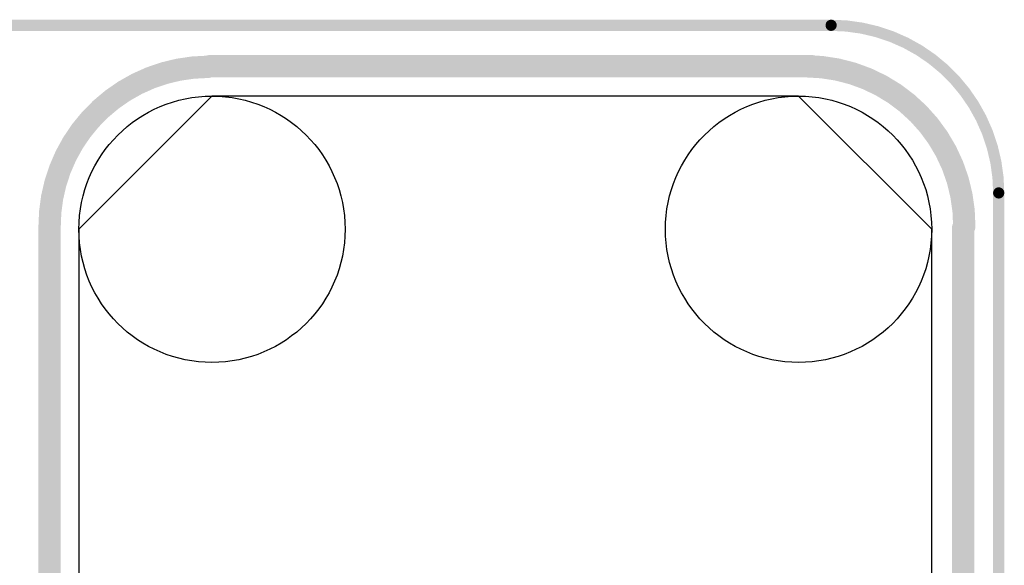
# Model space of a CAD drawing. Extents: x -0.07 to 0.95, y -0.15 to 1.54.
# Tile 16 of 16: x 0.42 to 0.95, y 1.25 to 1.54. Entities that reach past the tile are written whole.
import ezdxf

# ---------------------------------------------------------------- set-up
doc = ezdxf.new("R2010")
doc.units = 0
doc.layers.get('0').update_dxf_attribs({"linetype": 'CONTINUOUS'})
for name, color, linetype in [('gko', 6, 'CONTINUOUS'), ('gto', 2, 'CONTINUOUS'), ('gts', 1, 'CONTINUOUS')]:
    doc.layers.add(name, color=color, linetype=linetype)

# ---------------------------------------------------------------- blocks, each defined once
blk = doc.blocks.new('D36')
at = {"const_width": 0.003}
blk.add_lwpolyline([(-0.0015, 0, 1), (0.0015, 0, 1)], format="xyb", close=True, dxfattribs=at)
blk = doc.blocks.new('D33')
at = {"const_width": 0.006}
blk.add_lwpolyline([(-0.003, 0, 1), (0.003, 0, 1)], format="xyb", close=True, dxfattribs=at)
blk = doc.blocks.new('D80')
blk.add_lwpolyline([(0.229, -0.1575), (0.229, 0.1575), (0.1575, 0.229), (-0.1575, 0.229), (-0.229, 0.1575), (-0.229, -0.1575), (-0.1575, -0.229), (0.1575, -0.229)], close=True)
for centre in [(-0.1575, 0.1575), (0.1575, 0.1575), (-0.1575, -0.1575), (0.1575, -0.1575)]:
    blk.add_circle(centre, 0.0715)

msp = doc.modelspace()

# ---------------------------------------------------------------- linework, layer by layer
at = {"layer": 'gko', "color": 6, "const_width": 0.006}
for points in [[(0.04, 1.54), (0.86, 1.54)], [(0.95, 1.45), (0.95, 1.45)], [(0.95, 1.45), (0.95, 1.45)], [(0.95, -0.05), (0.95, 1.45)]]:
    msp.add_lwpolyline(points, dxfattribs=at)
msp.add_lwpolyline([(0.95, 1.45, 0.414214), (0.86, 1.54)], format="xyb", dxfattribs=at)
at = {"layer": 'gto', "color": 2, "const_width": 0.012}
for points in [[(0.5252, 1.5177, 0.414214), (0.4403, 1.4318)], [(0.9315, 1.4321, 0.413865), (0.8467, 1.518)]]:
    msp.add_lwpolyline(points, format="xyb", dxfattribs=at)
for points in [[(0.5252, 1.5177), (0.5252, 1.5177)], [(0.5252, 1.5177), (0.5252, 1.5177)], [(0.5262, 1.518), (0.8497, 1.518)], [(0.4403, 1.106), (0.4403, 1.4323)], [(0.9309, 1.1137), (0.9309, 1.4311)], [(0.9315, 1.4321), (0.9315, 1.4321)], [(0.9315, 1.4321), (0.9315, 1.4321)]]:
    msp.add_lwpolyline(points, dxfattribs=at)

# ---------------------------------------------------------------- block references
at = {"layer": 'gko'}
for p in [(0.86, 1.54), (0.86, 1.54), (0.95, 1.45), (0.95, 1.45), (0.95, 1.45), (0.95, 1.45)]:
    msp.add_blockref('D36', p, dxfattribs=at)
at = {"layer": 'gto'}
for p in [(0.5252, 1.5177), (0.5252, 1.5177), (0.5252, 1.5177), (0.5262, 1.518), (0.8467, 1.518), (0.8497, 1.518), (0.4403, 1.4323), (0.4403, 1.4318), (0.9309, 1.4311), (0.9315, 1.4321), (0.9315, 1.4321), (0.9315, 1.4321)]:
    msp.add_blockref('D33', p, dxfattribs=at)
at = {"layer": 'gts'}
msp.add_blockref('D80', (0.685, 1.273), dxfattribs=at)

doc.saveas('drawing.dxf')
